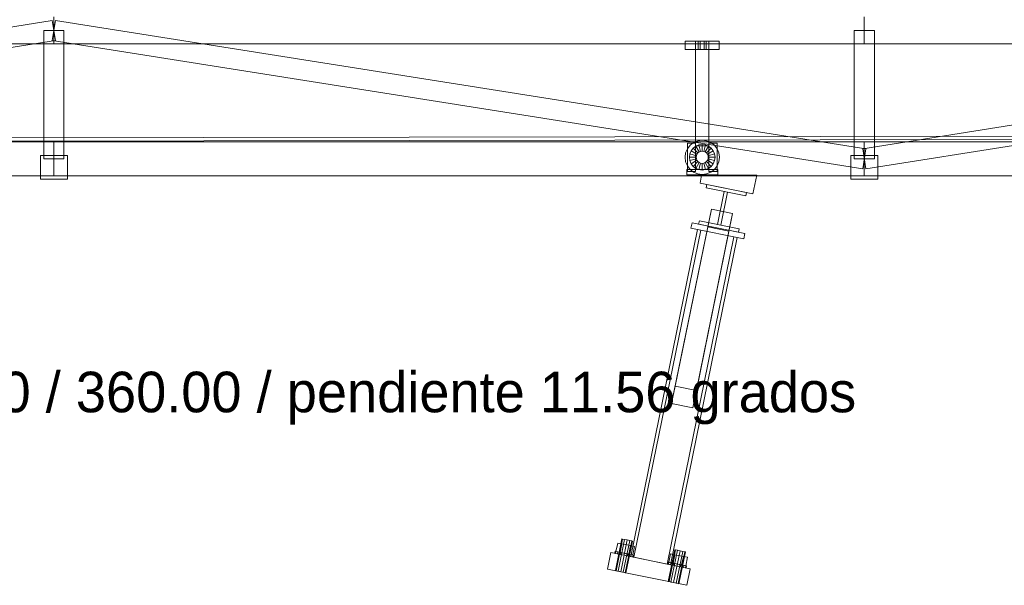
# Model space of a CAD drawing. Header units: millimetres. Extents: x -4738 to 65662, y -68080 to 6847.
# Tile 7 of 256: x 1549 to 3007, y -56856 to -56019. Entities that reach past the tile are written whole.
import ezdxf

# ---------------------------------------------------------------- set-up
doc = ezdxf.new("R2010")
doc.units = ezdxf.units.MM
doc.layers.add('R27_C10_CONJUNTO', color=7, linetype='Continuous', lineweight=0)
doc.layers.add('TEXTOS', color=4, linetype='Continuous', lineweight=0)

msp = doc.modelspace()

# ---------------------------------------------------------------- linework, layer by layer
at = {"layer": 'R27_C10_CONJUNTO'}
for p, q in [((397.654, -56210.185), (1597.654, -56020.185)), ((1597.654, -56020.185), (1602.346, -56049.815)), ((1602.346, -56020.185), (1597.654, -56049.815)), ((1600, -56015), (1600, -56055)), ((1602.346, -56020.185), (2802.346, -56210.185)), ((2797.654, -56210.185), (3997.654, -56020.185)), ((2800, -56015), (2800, -56055)), ((1615, -56035), (1585, -56035)), ((1585, -56225), (1585, -56035)), ((1615, -56035), (1615, -56225)), ((2815, -56035), (2785, -56035)), ((2785, -56225), (2785, -56035)), ((2815, -56035), (2815, -56225)), ((400, -56055), (1600, -56055)), ((402.346, -56239.815), (1602.346, -56049.815)), ((1597.654, -56049.815), (2797.654, -56239.815)), ((1600, -56055), (2800, -56055)), ((2535, -56051), (2585, -56051)), ((2535, -56051), (2535, -56063)), ((2550, -56051), (2570, -56051)), ((2550, -56051), (2550, -56205.641)), ((2554, -56051), (2557, -56051)), ((2554, -56051), (2554, -56063)), ((2557, -56051), (2563, -56051)), ((2557, -56063), (2557, -56051)), ((2563, -56051), (2566, -56051)), ((2563, -56063), (2563, -56051)), ((2566, -56063), (2566, -56051)), ((2570, -56205.641), (2570, -56051)), ((2585, -56063), (2585, -56051)), ((2800, -56055), (4000, -56055)), ((2802.346, -56239.815), (4002.346, -56049.815)), ((2535, -56063), (2585, -56063)), ((2557, -56063), (2554, -56063)), ((2557, -56063), (2563, -56063)), ((2563, -56063), (2566, -56063)), ((0.303, -56196.2), (10475.278, -56180)), ((0.311, -56201.2), (10475.286, -56185)), ((400, -56200), (1600, -56200)), ((1600, -56200), (1600, -56250)), ((1600, -56200), (2800, -56200)), ((2538, -56201.641), (2550, -56201.641)), ((2538, -56201.641), (2538, -56243.641)), ((2542.039, -56204.681), (2547.3, -56200.644)), ((2547.3, -56200.644), (2553.426, -56198.107)), ((2550, -56243.641), (2550, -56201.641)), ((2553.426, -56198.107), (2560, -56197.241)), ((2560, -56197.241), (2566.574, -56198.107)), ((2566.574, -56198.107), (2572.7, -56200.644)), ((2570, -56201.641), (2582, -56201.641)), ((2570, -56201.641), (2570, -56243.641)), ((2572.7, -56200.644), (2577.961, -56204.681)), ((2582, -56243.641), (2582, -56201.641)), ((2800, -56200), (2800, -56250)), ((2800, -56200), (4000, -56200)), ((2534.6, -56222.641), (2535.465, -56216.067)), ((2535.465, -56216.067), (2538.003, -56209.941)), ((2538.003, -56209.941), (2542.039, -56204.681)), ((2541.647, -56217.724), (2543.546, -56213.141)), ((2543.546, -56213.141), (2546.565, -56209.206)), ((2552.206, -56218.141), (2543.546, -56213.141)), ((2546.565, -56209.206), (2550.5, -56206.187)), ((2553.636, -56216.277), (2546.565, -56209.206)), ((2550, -56205.641), (2570, -56205.641)), ((2550.5, -56206.187), (2555.082, -56204.289)), ((2555.5, -56214.847), (2550.5, -56206.187)), ((2552.206, -56218.141), (2553.636, -56216.277)), ((2553.636, -56216.277), (2555.5, -56214.847)), ((2555.082, -56204.289), (2560, -56203.641)), ((2557.671, -56213.948), (2555.082, -56204.289)), ((2555.5, -56214.847), (2557.671, -56213.948)), ((2557.671, -56213.948), (2560, -56213.641)), ((2560, -56213.641), (2560, -56203.641)), ((2560, -56203.641), (2564.918, -56204.289)), ((2560, -56213.641), (2562.329, -56213.948)), ((2562.329, -56213.948), (2564.918, -56204.289)), ((2562.329, -56213.948), (2564.5, -56214.847)), ((2564.5, -56214.847), (2569.5, -56206.187)), ((2564.5, -56214.847), (2566.364, -56216.277)), ((2564.918, -56204.289), (2569.5, -56206.187)), ((2566.364, -56216.277), (2573.435, -56209.206)), ((2566.364, -56216.277), (2567.794, -56218.141)), ((2567.794, -56218.141), (2576.454, -56213.141)), ((2569.5, -56206.187), (2573.435, -56209.206)), ((2573.435, -56209.206), (2576.454, -56213.141)), ((2576.454, -56213.141), (2578.353, -56217.724)), ((2577.961, -56204.681), (2581.997, -56209.941)), ((2581.997, -56209.941), (2584.535, -56216.067)), ((2584.535, -56216.067), (2585.4, -56222.641)), ((2802.346, -56210.185), (2797.654, -56239.815)), ((2797.654, -56210.185), (2802.346, -56239.815)), ((1580, -56220), (1620, -56220)), ((1580, -56220), (1580, -56255)), ((1615, -56225), (1585, -56225)), ((1620, -56255), (1620, -56220)), ((2535.465, -56229.215), (2534.6, -56222.641)), ((2538.003, -56235.341), (2535.465, -56229.215)), ((2541, -56222.641), (2541.647, -56217.724)), ((2551, -56222.641), (2541, -56222.641)), ((2541.647, -56227.559), (2541, -56222.641)), ((2551.307, -56220.312), (2541.647, -56217.724)), ((2551.307, -56224.97), (2541.647, -56227.559)), ((2543.546, -56232.141), (2541.647, -56227.559)), ((2552.206, -56227.141), (2543.546, -56232.141)), ((2553.636, -56229.005), (2546.565, -56236.076)), ((2555.5, -56230.435), (2550.5, -56239.096)), ((2551, -56222.641), (2551.307, -56220.312)), ((2551.307, -56224.97), (2551, -56222.641)), ((2551.307, -56220.312), (2552.206, -56218.141)), ((2552.206, -56227.141), (2551.307, -56224.97)), ((2553.636, -56229.005), (2552.206, -56227.141)), ((2555.5, -56230.435), (2553.636, -56229.005)), ((2557.671, -56231.334), (2555.082, -56240.994)), ((2557.671, -56231.334), (2555.5, -56230.435)), ((2560, -56231.641), (2557.671, -56231.334)), ((2562.329, -56231.334), (2560, -56231.641)), ((2564.5, -56230.435), (2562.329, -56231.334)), ((2562.329, -56231.334), (2564.918, -56240.994)), ((2566.364, -56229.005), (2564.5, -56230.435)), ((2564.5, -56230.435), (2569.5, -56239.096)), ((2567.794, -56227.141), (2566.364, -56229.005)), ((2566.364, -56229.005), (2573.435, -56236.076)), ((2567.794, -56218.141), (2568.693, -56220.312)), ((2568.693, -56224.97), (2567.794, -56227.141)), ((2567.794, -56227.141), (2576.454, -56232.141)), ((2568.693, -56220.312), (2578.353, -56217.724)), ((2568.693, -56220.312), (2569, -56222.641)), ((2569, -56222.641), (2568.693, -56224.97)), ((2568.693, -56224.97), (2578.353, -56227.559)), ((2579, -56222.641), (2569, -56222.641)), ((2578.353, -56227.559), (2576.454, -56232.141)), ((2578.353, -56217.724), (2579, -56222.641)), ((2579, -56222.641), (2578.353, -56227.559)), ((2584.535, -56229.215), (2581.997, -56235.341)), ((2585.4, -56222.641), (2584.535, -56229.215)), ((2780, -56220), (2820, -56220)), ((2780, -56220), (2780, -56255)), ((2815, -56225), (2785, -56225)), ((2820, -56255), (2820, -56220)), ((2537, -56240.641), (2583, -56240.641)), ((2537, -56240.641), (2537, -56248.641)), ((2538, -56243.641), (2550, -56243.641)), ((2542.039, -56240.602), (2538.003, -56235.341)), ((2547.3, -56244.638), (2542.039, -56240.602)), ((2546.565, -56236.076), (2543.546, -56232.141)), ((2550.5, -56239.096), (2546.565, -56236.076)), ((2553.426, -56247.176), (2547.3, -56244.638)), ((2555.082, -56240.994), (2550.5, -56239.096)), ((2560, -56241.641), (2555.082, -56240.994)), ((2560, -56231.641), (2560, -56241.641)), ((2564.918, -56240.994), (2560, -56241.641)), ((2569.5, -56239.096), (2564.918, -56240.994)), ((2572.7, -56244.638), (2566.574, -56247.176)), ((2573.435, -56236.076), (2569.5, -56239.096)), ((2570, -56243.641), (2582, -56243.641)), ((2577.961, -56240.602), (2572.7, -56244.638)), ((2576.454, -56232.141), (2573.435, -56236.076)), ((2581.997, -56235.341), (2577.961, -56240.602)), ((2583, -56248.641), (2583, -56240.641)), ((400, -56250), (1600, -56250)), ((1580, -56255), (1620, -56255)), ((1600, -56250), (2800, -56250)), ((2537, -56248.641), (2583, -56248.641)), ((2560, -56248.041), (2553.426, -56247.176)), ((2559.171, -56249), (2556.765, -56260.756)), ((2559.171, -56249), (2640.829, -56249)), ((2566.574, -56247.176), (2560, -56248.041)), ((2635.141, -56276.795), (2640.829, -56249)), ((2780, -56255), (2820, -56255)), ((2800, -56250), (4000, -56250)), ((2556.765, -56260.756), (2635.141, -56276.795)), ((2565.756, -56267.7), (2566.759, -56262.801)), ((2624.538, -56279.728), (2565.756, -56267.7)), ((2566.759, -56262.801), (2625.541, -56274.83)), ((2582.674, -56322.198), (2592.698, -56273.213)), ((2597.597, -56274.215), (2587.573, -56323.2)), ((2592.698, -56273.213), (2597.597, -56274.215)), ((2625.541, -56274.83), (2624.538, -56279.728)), ((2573.509, -56299.649), (2519.97, -56561.282)), ((2568.195, -56325.618), (2573.509, -56299.649)), ((2573.509, -56299.649), (2604.859, -56306.064)), ((2551.321, -56567.698), (2604.859, -56306.064)), ((2554.73, -56321.583), (2555.733, -56316.685)), ((2555.733, -56316.685), (2614.514, -56328.713)), ((2604.859, -56306.064), (2599.545, -56332.034)), ((2553.126, -56329.421), (2454.068, -56813.5)), ((2458.967, -56814.503), (2558.025, -56330.423)), ((2514.656, -56587.252), (2568.195, -56325.618)), ((2544.933, -56319.578), (2543.329, -56327.416)), ((2543.329, -56327.416), (2621.705, -56343.454)), ((2544.933, -56319.578), (2623.309, -56335.617)), ((2546.006, -56593.668), (2599.545, -56332.034)), ((2553.126, -56329.421), (2558.025, -56330.423)), ((2613.512, -56333.612), (2554.73, -56321.583)), ((2558.025, -56330.423), (2607.01, -56340.447)), ((2599.545, -56332.034), (2568.195, -56325.618)), ((2587.573, -56323.2), (2582.674, -56322.198)), ((2614.514, -56328.713), (2613.512, -56333.612)), ((2607.01, -56340.447), (2507.952, -56824.527)), ((2512.85, -56825.529), (2611.908, -56341.449)), ((2607.01, -56340.447), (2611.908, -56341.449)), ((2621.705, -56343.454), (2623.309, -56335.617)), ((2519.97, -56561.282), (2514.656, -56587.252)), ((2551.321, -56567.698), (2519.97, -56561.282)), ((2546.006, -56593.668), (2551.321, -56567.698)), ((2514.656, -56587.252), (2546.006, -56593.668)), ((2431.422, -56834.384), (2441.045, -56787.359)), ((2432.333, -56805.99), (2434.899, -56793.45)), ((2432.472, -56834.599), (2442.095, -56787.574)), ((2441.169, -56794.733), (2434.899, -56793.45)), ((2435.341, -56835.186), (2444.963, -56788.161)), ((2438.603, -56807.274), (2441.169, -56794.733)), ((2439.259, -56835.988), (2448.882, -56788.963)), ((2442.095, -56787.574), (2441.045, -56787.359)), ((2453.709, -56797.3), (2441.169, -56794.733)), ((2444.963, -56788.161), (2442.095, -56787.574)), ((2443.178, -56836.79), (2452.801, -56789.765)), ((2448.882, -56788.963), (2444.963, -56788.161)), ((2446.047, -56837.377), (2455.67, -56790.352)), ((2456.72, -56790.566), (2447.097, -56837.592)), ((2452.801, -56789.765), (2448.882, -56788.963)), ((2451.143, -56809.84), (2453.709, -56797.3)), ((2455.67, -56790.352), (2452.801, -56789.765)), ((2459.979, -56798.583), (2453.709, -56797.3)), ((2456.72, -56790.566), (2455.67, -56790.352)), ((2459.979, -56798.583), (2457.413, -56811.123)), ((2424.677, -56807.486), (2419.665, -56831.979)), ((2424.677, -56807.486), (2542.241, -56831.543)), ((2430.556, -56808.689), (2431.157, -56805.75)), ((2431.6, -56808.903), (2430.556, -56808.689)), ((2432.201, -56805.964), (2431.157, -56805.75)), ((2431.6, -56808.903), (2432.201, -56805.964)), ((2434.573, -56809.511), (2431.6, -56808.903)), ((2435.174, -56806.572), (2432.201, -56805.964)), ((2438.603, -56807.274), (2432.333, -56805.99)), ((2434.573, -56809.511), (2435.174, -56806.572)), ((2439.022, -56810.422), (2434.573, -56809.511)), ((2439.624, -56807.483), (2435.174, -56806.572)), ((2451.143, -56809.84), (2438.603, -56807.274)), ((2439.022, -56810.422), (2439.624, -56807.483)), ((2444.271, -56811.496), (2439.022, -56810.422)), ((2444.873, -56808.557), (2439.624, -56807.483)), ((2444.271, -56811.496), (2444.873, -56808.557)), ((2449.52, -56812.57), (2444.271, -56811.496)), ((2450.122, -56809.631), (2444.873, -56808.557)), ((2449.52, -56812.57), (2450.122, -56809.631)), ((2453.97, -56813.48), (2449.52, -56812.57)), ((2454.571, -56810.541), (2450.122, -56809.631)), ((2451.143, -56809.84), (2457.413, -56811.123)), ((2453.97, -56813.48), (2454.571, -56810.541)), ((2456.943, -56814.089), (2453.97, -56813.48)), ((2454.068, -56813.5), (2458.967, -56814.503)), ((2457.544, -56811.15), (2454.571, -56810.541)), ((2456.943, -56814.089), (2457.544, -56811.15)), ((2456.943, -56814.089), (2457.987, -56814.302)), ((2458.589, -56811.363), (2457.544, -56811.15)), ((2458.589, -56811.363), (2457.987, -56814.302)), ((2509.798, -56850.423), (2519.421, -56803.397)), ((2510.708, -56822.029), (2513.275, -56809.489)), ((2510.848, -56850.637), (2520.471, -56803.612)), ((2519.545, -56810.772), (2513.275, -56809.489)), ((2513.716, -56851.224), (2523.339, -56804.199)), ((2516.979, -56823.312), (2519.545, -56810.772)), ((2517.635, -56852.026), (2527.258, -56805.001)), ((2520.471, -56803.612), (2519.421, -56803.397)), ((2532.085, -56813.338), (2519.545, -56810.772)), ((2523.339, -56804.199), (2520.471, -56803.612)), ((2521.554, -56852.828), (2531.177, -56805.803)), ((2527.258, -56805.001), (2523.339, -56804.199)), ((2524.423, -56853.415), (2534.046, -56806.39)), ((2535.096, -56806.605), (2525.473, -56853.63)), ((2531.177, -56805.803), (2527.258, -56805.001)), ((2529.519, -56825.878), (2532.085, -56813.338)), ((2534.046, -56806.39), (2531.177, -56805.803)), ((2538.355, -56814.621), (2532.085, -56813.338)), ((2535.096, -56806.605), (2534.046, -56806.39)), ((2458.967, -56814.503), (2507.952, -56824.527)), ((2507.952, -56824.527), (2512.85, -56825.529)), ((2508.931, -56824.727), (2509.533, -56821.788)), ((2509.975, -56824.941), (2508.931, -56824.727)), ((2510.577, -56822.002), (2509.533, -56821.788)), ((2509.975, -56824.941), (2510.577, -56822.002)), ((2512.949, -56825.549), (2509.975, -56824.941)), ((2513.55, -56822.61), (2510.577, -56822.002)), ((2516.979, -56823.312), (2510.708, -56822.029)), ((2512.949, -56825.549), (2513.55, -56822.61)), ((2517.398, -56826.46), (2512.949, -56825.549)), ((2518, -56823.521), (2513.55, -56822.61)), ((2529.519, -56825.878), (2516.979, -56823.312)), ((2517.398, -56826.46), (2518, -56823.521)), ((2522.647, -56827.534), (2517.398, -56826.46)), ((2523.249, -56824.595), (2518, -56823.521)), ((2522.647, -56827.534), (2523.249, -56824.595)), ((2527.896, -56828.608), (2522.647, -56827.534)), ((2528.497, -56825.669), (2523.249, -56824.595)), ((2527.896, -56828.608), (2528.497, -56825.669)), ((2532.346, -56829.518), (2527.896, -56828.608)), ((2532.947, -56826.579), (2528.497, -56825.669)), ((2529.519, -56825.878), (2535.789, -56827.161)), ((2532.346, -56829.518), (2532.947, -56826.579)), ((2535.92, -56827.188), (2532.947, -56826.579)), ((2535.319, -56830.127), (2535.92, -56827.188)), ((2538.355, -56814.621), (2535.789, -56827.161)), ((2536.964, -56827.401), (2535.92, -56827.188)), ((2536.964, -56827.401), (2536.363, -56830.341)), ((2419.665, -56831.979), (2537.229, -56856.036)), ((2432.472, -56834.599), (2431.422, -56834.384)), ((2435.341, -56835.186), (2432.472, -56834.599)), ((2439.259, -56835.988), (2435.341, -56835.186)), ((2443.178, -56836.79), (2439.259, -56835.988)), ((2446.047, -56837.377), (2443.178, -56836.79)), ((2446.047, -56837.377), (2447.097, -56837.592)), ((2535.319, -56830.127), (2532.346, -56829.518)), ((2535.319, -56830.127), (2536.363, -56830.341)), ((2537.229, -56856.036), (2542.241, -56831.543)), ((2510.848, -56850.637), (2509.798, -56850.423)), ((2513.716, -56851.224), (2510.848, -56850.637)), ((2517.635, -56852.026), (2513.716, -56851.224)), ((2521.554, -56852.828), (2517.635, -56852.026)), ((2524.423, -56853.415), (2521.554, -56852.828)), ((2524.423, -56853.415), (2525.473, -56853.63))]:
    msp.add_line(p, q, dxfattribs=at)

# ---------------------------------------------------------------- texts
at = {"layer": 'TEXTOS'}
msp.add_text('Banda 500 / bastidor 900 / tambores 392.40 / 360.00 / pendiente 11.56 grados', height=60, dxfattribs=at).set_placement((0, -56600))

doc.saveas('drawing.dxf')
